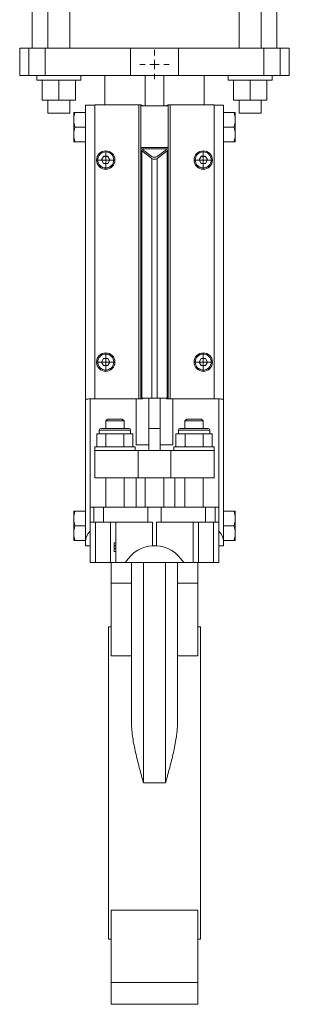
# Model space of a CAD drawing. Header units: millimetres. Extents: x -196 to 447, y 30 to 1574.
# Tile 3 of 4: x 249 to 395, y 331 to 867. Entities that reach past the tile are written whole.
import ezdxf

# ---------------------------------------------------------------- set-up
doc = ezdxf.new("R2010")
doc.units = ezdxf.units.MM

# ---------------------------------------------------------------- blocks, each defined once
blk = doc.blocks.new('SW_CENTERMARKSYMBOL_11')
at = {"color": 0, "linetype": 'Continuous', "lineweight": 0}
for p, q in [((-2.5, 0), (-5, 0)), ((0, 0), (-2.5, 0)), ((0, 2.5), (0, 5)), ((0, 0), (0, 2.5)), ((0, 0), (0, -2.5)), ((0, 0), (2.5, 0)), ((2.5, 0), (5, 0)), ((0, -2.5), (0, -5))]:
    blk.add_line(p, q, dxfattribs=at)
blk = doc.blocks.new('SW_CENTERMARKSYMBOL_12')
at = {"color": 0, "linetype": 'Continuous', "lineweight": 0}
for p, q in [((-2.5, 0), (-5, 0)), ((0, 0), (-2.5, 0)), ((0, 2.5), (0, 5)), ((0, 0), (0, 2.5)), ((0, 0), (0, -2.5)), ((0, 0), (2.5, 0)), ((2.5, 0), (5, 0)), ((0, -2.5), (0, -5))]:
    blk.add_line(p, q, dxfattribs=at)
blk = doc.blocks.new('SW_CENTERMARKSYMBOL_13')
at = {"color": 0, "linetype": 'Continuous', "lineweight": 0}
for p, q in [((-2.5, 0), (-5, 0)), ((0, 0), (-2.5, 0)), ((0, 2.5), (0, 5)), ((0, 0), (0, 2.5)), ((0, 0), (0, -2.5)), ((0, 0), (2.5, 0)), ((2.5, 0), (5, 0)), ((0, -2.5), (0, -5))]:
    blk.add_line(p, q, dxfattribs=at)
blk = doc.blocks.new('SW_CENTERMARKSYMBOL_14')
at = {"color": 0, "linetype": 'Continuous', "lineweight": 0}
for p, q in [((-2.5, 0), (-5, 0)), ((0, 0), (-2.5, 0)), ((0, 2.5), (0, 5)), ((0, 0), (0, 2.5)), ((0, 0), (0, -2.5)), ((0, 0), (2.5, 0)), ((2.5, 0), (5, 0)), ((0, -2.5), (0, -5))]:
    blk.add_line(p, q, dxfattribs=at)
blk = doc.blocks.new('SW_CENTERMARKSYMBOL_15')
at = {"color": 0, "linetype": 'Continuous', "lineweight": 0}
for p, q in [((0, 5), (0, 8)), ((-5, 0), (-8, 0)), ((0, 0), (-2.5, 0)), ((0, 0), (0, 2.5)), ((0, 0), (0, -2.5)), ((0, 0), (2.5, 0)), ((5, 0), (8, 0)), ((0, -5), (0, -8))]:
    blk.add_line(p, q, dxfattribs=at)

msp = doc.modelspace()

# ---------------------------------------------------------------- linework, layer by layer
at = {"color": 7, "linetype": 'Continuous', "lineweight": 15}
for p, q in [((255.66, 1037.01), (255.66, 852.01)), ((264.16, 1037.01), (264.16, 852.01)), ((276.16, 852.01), (276.16, 1037.01)), ((368.16, 1037.01), (368.16, 852.01)), ((380.16, 852.01), (380.16, 1037.01)), ((388.66, 852.01), (388.66, 1037.01)), ((248.91, 852.01), (248.91, 837.01)), ((248.91, 852.01), (253.81, 852.01)), ((253.81, 852.01), (253.81, 837.01)), ((253.81, 852.01), (262.7, 852.01)), ((262.7, 852.01), (262.7, 837.01)), ((262.7, 852.01), (309.16, 852.01)), ((309.16, 852.01), (309.16, 837.01)), ((309.16, 852.01), (335.16, 852.01)), ((335.16, 852.01), (335.16, 837.01)), ((335.16, 852.01), (381.61, 852.01)), ((381.61, 852.01), (381.61, 837.01)), ((381.61, 852.01), (390.51, 852.01)), ((390.51, 852.01), (390.51, 837.01)), ((390.51, 852.01), (395.41, 852.01)), ((395.41, 852.01), (395.41, 837.01)), ((248.91, 837.01), (253.81, 837.01)), ((253.81, 837.01), (262.7, 837.01)), ((258.16, 837.01), (258.16, 834.51)), ((262.7, 837.01), (309.16, 837.01)), ((282.16, 834.51), (282.16, 837.01)), ((295.16, 837.01), (295.16, 821.02)), ((309.16, 837.01), (335.16, 837.01)), ((317.16, 837.01), (317.16, 820.54)), ((327.16, 837.01), (327.16, 820.54)), ((335.16, 837.01), (381.61, 837.01)), ((349.16, 821.02), (349.16, 837.01)), ((362.16, 837.01), (362.16, 834.51)), ((381.61, 837.01), (390.51, 837.01)), ((386.16, 834.51), (386.16, 837.01)), ((390.51, 837.01), (395.41, 837.01)), ((282.16, 834.51), (258.16, 834.51)), ((261.16, 823.71), (261.16, 834.51)), ((270.16, 823.71), (270.16, 834.51)), ((279.16, 823.71), (279.16, 834.51)), ((386.16, 834.51), (362.16, 834.51)), ((365.16, 823.71), (365.16, 834.51)), ((374.16, 823.71), (374.16, 834.51)), ((383.16, 823.71), (383.16, 834.51)), ((270.16, 823.71), (261.16, 823.71)), ((264.16, 823.71), (264.16, 816.51)), ((279.16, 823.71), (270.16, 823.71)), ((276.16, 816.51), (276.16, 823.71)), ((284.66, 809.17), (284.66, 821.01)), ((284.66, 821.01), (289.66, 821.01)), ((289.66, 661.04), (289.66, 821.02)), ((313.66, 821.02), (289.66, 821.02)), ((313.66, 661.04), (313.66, 821.02)), ((314.66, 820.54), (314.66, 821.04)), ((315.34, 821.01), (314.66, 821.01)), ((314.66, 820.54), (329.66, 820.54)), ((314.66, 797.93), (314.66, 820.54)), ((329.66, 821.01), (328.97, 821.01)), ((329.66, 820.54), (329.66, 821.04)), ((329.66, 820.54), (329.66, 797.93)), ((330.66, 661.04), (330.66, 821.02)), ((354.66, 821.02), (330.66, 821.02)), ((354.66, 661.04), (354.66, 821.02)), ((354.66, 821.01), (359.66, 821.01)), ((359.66, 821.01), (359.66, 809.17)), ((374.16, 823.71), (365.16, 823.71)), ((368.16, 823.71), (368.16, 816.51)), ((383.16, 823.71), (374.16, 823.71)), ((380.16, 816.51), (380.16, 823.71)), ((276.16, 816.51), (264.16, 816.51)), ((278.26, 813.57), (278.26, 817.01)), ((278.96, 817.01), (284.66, 817.01)), ((365.36, 817.01), (359.66, 817.01)), ((366.06, 817.01), (366.06, 813.57)), ((380.16, 816.51), (368.16, 816.51)), ((278.26, 813.57), (278.26, 812.46)), ((278.26, 805.56), (278.26, 812.46)), ((366.06, 813.57), (366.06, 812.46)), ((366.06, 812.46), (366.06, 805.56)), ((278.26, 805.56), (278.26, 804.46)), ((278.26, 801.01), (278.26, 804.46)), ((278.96, 809.01), (284.66, 809.01)), ((284.66, 809.17), (284.66, 809.01)), ((284.66, 809.01), (284.66, 808.86)), ((284.66, 660.92), (284.66, 808.86)), ((359.66, 809.17), (359.66, 809.01)), ((359.66, 809.01), (359.66, 808.86)), ((365.36, 809.01), (359.66, 809.01)), ((359.66, 808.86), (359.66, 660.92)), ((366.06, 805.56), (366.06, 804.46)), ((366.06, 804.46), (366.06, 801.01)), ((278.96, 801.01), (284.66, 801.01)), ((365.36, 801.01), (359.66, 801.01)), ((329.66, 797.93), (314.66, 797.93)), ((314.66, 797.93), (314.66, 797.13)), ((314.66, 797.13), (314.66, 797.07)), ((315.66, 797.13), (314.66, 797.13)), ((314.66, 661.43), (314.66, 797.07)), ((315.24, 661.45), (315.24, 796.02)), ((320.74, 791.95), (315.24, 796.02)), ((315.66, 797.13), (315.66, 796.76)), ((328.66, 797.13), (315.66, 797.13)), ((315.66, 796.76), (320.74, 792.99)), ((323.57, 792.99), (328.66, 796.76)), ((329.07, 796.02), (323.57, 791.95)), ((328.66, 796.76), (328.66, 797.13)), ((329.66, 797.13), (328.66, 797.13)), ((329.07, 661.45), (329.07, 796.02)), ((329.66, 797.93), (329.66, 797.13)), ((329.66, 797.13), (329.66, 797.07)), ((329.66, 661.43), (329.66, 797.07)), ((290.66, 791.04), (290.66, 791.03)), ((291.3, 791.1), (291.3, 791.04)), ((293.37, 791.1), (294.51, 793.08)), ((294.51, 789.12), (293.37, 791.1)), ((293.38, 791.08), (294.51, 793.04)), ((294.51, 793.08), (296.8, 793.08)), ((294.51, 793.04), (294.51, 793.08)), ((294.51, 793.04), (296.8, 793.04)), ((296.8, 789.12), (294.51, 789.12)), ((296.8, 793.08), (297.95, 791.1)), ((296.8, 793.04), (296.8, 793.08)), ((296.8, 793.04), (297.94, 791.08)), ((297.95, 791.1), (296.8, 789.12)), ((300.02, 791.04), (300.02, 791.1)), ((300.66, 791.03), (300.66, 791.04)), ((320.74, 661.52), (320.74, 791.95)), ((323.57, 661.52), (323.57, 791.95)), ((343.66, 791.04), (343.66, 791.03)), ((344.3, 791.1), (344.3, 791.04)), ((346.37, 791.1), (347.51, 793.08)), ((347.51, 789.12), (346.37, 791.1)), ((346.38, 791.08), (347.51, 793.04)), ((347.51, 793.08), (349.8, 793.08)), ((347.51, 793.04), (347.51, 793.08)), ((347.51, 793.04), (349.8, 793.04)), ((349.8, 789.12), (347.51, 789.12)), ((349.8, 793.08), (350.95, 791.1)), ((349.8, 793.04), (349.8, 793.08)), ((349.8, 793.04), (350.94, 791.08)), ((350.95, 791.1), (349.8, 789.12)), ((353.02, 791.04), (353.02, 791.1)), ((353.66, 791.03), (353.66, 791.04)), ((290.66, 681.05), (290.66, 681.03)), ((291.3, 681.11), (291.3, 681.05)), ((293.37, 681.11), (294.51, 683.09)), ((294.51, 679.13), (293.37, 681.11)), ((293.38, 681.09), (294.51, 683.05)), ((294.51, 683.09), (296.8, 683.09)), ((294.51, 683.05), (294.51, 683.09)), ((294.51, 683.05), (296.8, 683.05)), ((296.8, 683.09), (297.95, 681.11)), ((296.8, 683.05), (296.8, 683.09)), ((296.8, 683.05), (297.94, 681.09)), ((297.95, 681.11), (296.8, 679.13)), ((300.02, 681.05), (300.02, 681.11)), ((300.66, 681.03), (300.66, 681.05)), ((343.66, 681.05), (343.66, 681.03)), ((344.3, 681.11), (344.3, 681.05)), ((346.37, 681.11), (347.51, 683.09)), ((347.51, 679.13), (346.37, 681.11)), ((346.38, 681.09), (347.51, 683.05)), ((347.51, 683.09), (349.8, 683.09)), ((347.51, 683.05), (347.51, 683.09)), ((347.51, 683.05), (349.8, 683.05)), ((349.8, 683.09), (350.95, 681.11)), ((349.8, 683.05), (349.8, 683.09)), ((349.8, 683.05), (350.94, 681.09)), ((350.95, 681.11), (349.8, 679.13)), ((353.02, 681.05), (353.02, 681.11)), ((353.66, 681.03), (353.66, 681.05)), ((296.8, 679.13), (294.51, 679.13)), ((349.8, 679.13), (347.51, 679.13)), ((284.66, 583.48), (284.66, 660.92)), ((287.16, 660.99), (287.16, 661.01)), ((292.16, 661.01), (287.16, 661.01)), ((287.16, 660.99), (287.16, 602.01)), ((289.66, 661.04), (289.66, 661.02)), ((313.66, 661.04), (289.66, 661.04)), ((289.66, 661.02), (292.16, 661.02)), ((292.16, 661.02), (301.16, 661.02)), ((292.16, 661.02), (292.16, 661.01)), ((301.16, 661.01), (292.16, 661.01)), ((301.16, 661.02), (314.66, 661.02)), ((301.16, 661.01), (301.16, 661.02)), ((312.16, 661.02), (312.16, 636.01)), ((314.66, 661.43), (314.66, 661.05)), ((320.74, 661.52), (315.24, 661.45)), ((315.66, 661.44), (320.74, 661.5)), ((315.66, 661.04), (315.66, 661.44)), ((319.16, 645.01), (319.16, 661.48)), ((329.07, 661.45), (323.57, 661.52)), ((323.57, 661.5), (328.66, 661.44)), ((325.16, 661.48), (325.16, 645.01)), ((328.66, 661.44), (328.66, 661.04)), ((329.66, 661.05), (329.66, 661.43)), ((329.66, 661.02), (343.16, 661.02)), ((354.66, 661.04), (330.66, 661.04)), ((332.16, 636.01), (332.16, 661.02)), ((343.16, 661.02), (352.16, 661.02)), ((343.16, 661.01), (343.16, 661.02)), ((343.16, 661.01), (352.16, 661.01)), ((352.16, 661.02), (354.66, 661.02)), ((352.16, 661.01), (352.16, 661.02)), ((357.16, 661.01), (352.16, 661.01)), ((354.66, 661.02), (354.66, 661.04)), ((357.16, 660.99), (357.16, 661.01)), ((357.16, 602.01), (357.16, 660.99)), ((359.66, 660.92), (359.66, 583.48)), ((296.66, 650.01), (295.66, 649.01)), ((295.66, 649.01), (295.66, 645.01)), ((305.66, 649.01), (295.66, 649.01)), ((296.66, 650.01), (304.66, 650.01)), ((305.66, 649.01), (304.66, 650.01)), ((305.66, 645.01), (305.66, 649.01)), ((339.66, 650.01), (338.66, 649.01)), ((338.66, 649.01), (338.66, 645.01)), ((348.66, 649.01), (338.66, 649.01)), ((339.66, 650.01), (347.66, 650.01)), ((348.66, 649.01), (347.66, 650.01)), ((348.66, 645.01), (348.66, 649.01)), ((292.16, 644.01), (292.16, 642.01)), ((293.16, 645.01), (308.16, 645.01)), ((309.16, 642.01), (309.16, 644.01)), ((325.16, 645.01), (319.16, 645.01)), ((319.16, 633.01), (319.16, 645.01)), ((325.16, 633.01), (325.16, 645.01)), ((335.16, 644.01), (335.16, 642.01)), ((336.16, 645.01), (351.16, 645.01)), ((352.16, 642.01), (352.16, 644.01)), ((290.84, 642.01), (290.84, 635.01)), ((293.3, 642.01), (290.84, 642.01)), ((295.75, 642.01), (293.3, 642.01)), ((295.75, 642.01), (295.75, 635.01)), ((300.66, 642.01), (295.75, 642.01)), ((305.56, 642.01), (300.66, 642.01)), ((305.56, 642.01), (305.56, 635.01)), ((308.02, 642.01), (305.56, 642.01)), ((310.47, 642.01), (308.02, 642.01)), ((310.47, 642.01), (310.47, 635.01)), ((333.84, 642.01), (333.84, 635.01)), ((333.84, 642.01), (336.3, 642.01)), ((336.3, 642.01), (338.75, 642.01)), ((338.75, 642.01), (338.75, 635.01)), ((338.75, 642.01), (343.66, 642.01)), ((343.66, 642.01), (348.56, 642.01)), ((348.56, 642.01), (348.56, 635.01)), ((348.56, 642.01), (351.02, 642.01)), ((351.02, 642.01), (353.47, 642.01)), ((353.47, 642.01), (353.47, 635.01)), ((289.66, 635.01), (289.66, 633.01)), ((311.66, 635.01), (289.66, 635.01)), ((289.66, 633.01), (289.66, 618.01)), ((289.66, 633.01), (313.2, 633.01)), ((311.66, 633.01), (311.66, 635.01)), ((312.16, 636.01), (319.16, 636.01)), ((313.2, 633.01), (313.2, 618.01)), ((313.2, 633.01), (331.12, 633.01)), ((325.16, 636.01), (332.16, 636.01)), ((331.12, 633.01), (331.12, 618.01)), ((331.12, 633.01), (354.66, 633.01)), ((332.66, 635.01), (332.66, 633.01)), ((332.66, 635.01), (354.66, 635.01)), ((354.66, 633.01), (354.66, 635.01)), ((354.66, 633.01), (354.66, 618.01)), ((289.66, 618.01), (313.2, 618.01)), ((295.66, 618.01), (295.66, 602.01)), ((305.66, 602.01), (305.66, 618.01)), ((312.16, 618.01), (312.16, 602.01)), ((313.2, 618.01), (331.12, 618.01)), ((317.16, 618.01), (317.16, 602.01)), ((327.16, 618.01), (327.16, 602.01)), ((331.12, 618.01), (354.66, 618.01)), ((333.16, 618.01), (333.16, 602.01)), ((338.66, 618.01), (338.66, 602.01)), ((348.66, 602.01), (348.66, 618.01)), ((287.16, 594.01), (287.16, 602.01)), ((287.16, 602.01), (289.14, 602.01)), ((289.14, 594.01), (289.14, 602.01)), ((289.14, 602.01), (294.51, 602.01)), ((294.51, 594.01), (294.51, 602.01)), ((294.51, 602.01), (318.53, 602.01)), ((318.53, 594.01), (318.53, 602.01)), ((318.53, 602.01), (325.78, 602.01)), ((325.78, 594.01), (325.78, 602.01)), ((325.78, 602.01), (349.81, 602.01)), ((349.81, 594.01), (349.81, 602.01)), ((349.81, 602.01), (355.18, 602.01)), ((355.18, 594.01), (355.18, 602.01)), ((355.18, 602.01), (357.16, 602.01)), ((357.16, 594.01), (357.16, 602.01)), ((278.26, 596.57), (278.26, 600.01)), ((278.26, 596.57), (278.26, 595.46)), ((278.26, 588.56), (278.26, 595.46)), ((278.96, 600.01), (284.66, 600.01)), ((365.36, 600.01), (359.66, 600.01)), ((366.06, 600.01), (366.06, 596.57)), ((366.06, 596.57), (366.06, 595.46)), ((366.06, 595.46), (366.06, 588.56)), ((278.96, 592.01), (284.66, 592.01)), ((287.16, 594.01), (289.14, 594.01)), ((287.16, 594.01), (287.16, 589)), ((289.14, 594.01), (294.51, 594.01)), ((290.16, 572.01), (290.16, 594.01)), ((294.51, 594.01), (318.53, 594.01)), ((298.16, 572.01), (298.16, 594.01)), ((301.16, 572.01), (301.16, 594.01)), ((318.53, 594.01), (321.16, 594.01)), ((321.16, 581.01), (321.16, 594.01)), ((323.16, 594.01), (325.78, 594.01)), ((323.16, 581.01), (323.16, 594.01)), ((325.78, 594.01), (349.81, 594.01)), ((343.16, 572.01), (343.16, 594.01)), ((346.16, 572.01), (346.16, 594.01)), ((349.81, 594.01), (355.18, 594.01)), ((354.16, 572.01), (354.16, 594.01)), ((355.18, 594.01), (357.16, 594.01)), ((357.16, 589), (357.16, 594.01)), ((365.36, 592.01), (359.66, 592.01)), ((278.26, 588.56), (278.26, 587.46)), ((278.26, 584.01), (278.26, 587.46)), ((287.16, 581.01), (287.16, 589)), ((357.16, 581.01), (357.16, 589)), ((366.06, 588.56), (366.06, 587.46)), ((366.06, 587.46), (366.06, 584.01)), ((278.96, 584.01), (284.66, 584.01)), ((284.66, 581.01), (284.66, 583.48)), ((287.16, 581.01), (284.66, 581.01)), ((287.16, 572.01), (287.16, 581.01)), ((300.16, 582.71), (300.16, 581.3)), ((300.16, 582.71), (301.16, 582.71)), ((300.16, 581.3), (301.16, 581.3)), ((300.16, 581.3), (300.16, 581.01)), ((300.16, 581.01), (301.16, 581.01)), ((300.16, 579.51), (301.16, 579.51)), ((321.16, 581.01), (323.16, 581.01)), ((357.16, 581.01), (359.66, 581.01)), ((357.16, 572.01), (357.16, 581.01)), ((365.36, 584.01), (359.66, 584.01)), ((359.66, 581.01), (359.66, 583.48)), ((300.16, 577.89), (301.16, 577.89)), ((290.16, 572.01), (287.16, 572.01)), ((298.16, 572.01), (290.16, 572.01)), ((301.16, 572.01), (298.16, 572.01)), ((298.66, 572.01), (298.66, 560.67)), ((306.28, 572.01), (301.16, 572.01)), ((306.28, 572.01), (338.03, 572.01)), ((309.66, 484.61), (309.66, 572.01)), ((316.16, 452.01), (316.16, 572.01)), ((328.16, 452.01), (328.16, 572.01)), ((334.66, 484.61), (334.66, 572.01)), ((343.16, 572.01), (338.03, 572.01)), ((346.16, 572.01), (343.16, 572.01)), ((345.66, 572.01), (345.66, 560.67)), ((354.16, 572.01), (346.16, 572.01)), ((357.16, 572.01), (354.16, 572.01)), ((309.66, 560.67), (298.66, 560.67)), ((298.66, 560.67), (298.66, 521.22)), ((345.66, 560.67), (334.66, 560.67)), ((345.66, 560.67), (345.66, 521.22)), ((298.66, 537.01), (297.16, 537.01)), ((297.16, 452.01), (297.16, 537.01)), ((347.16, 537.01), (345.66, 537.01)), ((347.16, 452.01), (347.16, 537.01)), ((309.66, 521.22), (298.66, 521.22)), ((345.66, 521.22), (334.66, 521.22)), ((297.16, 367.01), (297.16, 452.01)), ((328.16, 452.01), (316.16, 452.01)), ((347.16, 367.01), (347.16, 452.01)), ((345.66, 382.8), (298.66, 382.8)), ((298.66, 343.35), (298.66, 382.8)), ((345.66, 343.35), (345.66, 382.8)), ((297.16, 367.01), (298.66, 367.01)), ((345.66, 367.01), (347.16, 367.01)), ((345.66, 343.35), (298.66, 343.35)), ((298.66, 331.49), (298.66, 343.35)), ((345.66, 331.49), (345.66, 343.35)), ((345.66, 331.49), (298.66, 331.49))]:
    msp.add_line(p, q, dxfattribs=at)
at = {"color": 8, "linetype": 'Continuous', "lineweight": 15}
for p, q in [((309.16, 644.01), (292.16, 644.01)), ((352.16, 644.01), (335.16, 644.01))]:
    msp.add_line(p, q, dxfattribs=at)
at = {"color": 7, "linetype": 'Continuous', "lineweight": 15}
for centre, radius in [((295.66, 791.04), 5), ((295.66, 791.1), 4.36), ((348.66, 791.04), 5), ((348.66, 791.1), 4.36), ((295.66, 681.05), 5), ((348.66, 681.05), 5), ((295.66, 681.11), 4.36), ((348.66, 681.11), 4.36)]:
    msp.add_circle(centre, radius, dxfattribs=at)
for centre, radius, start, end in [((313.91, 841.08), 20.06, 269.287, 272.1439), ((330.41, 841.08), 20.06, 267.8561, 270.713), ((295.66, 791.03), 5, 180.0033, 359.9967), ((295.66, 791.04), 4.36, 180.0034, 359.9966), ((348.66, 791.03), 5, 180.0033, 359.9967), ((348.66, 791.04), 4.36, 180.0034, 359.9966), ((295.66, 681.03), 5, 180.0031, 359.9969), ((295.66, 681.05), 4.36, 180.0036, 359.9964), ((348.66, 681.03), 5, 180.0031, 359.9969), ((348.66, 681.05), 4.36, 180.0036, 359.9964), ((286.78, 629.56), 31.43, 89.3208, 93.8811), ((313.91, 681.05), 20.02, 269.285, 272.1476), ((315.16, 654.52), 6.93, 89.3047, 94.1514), ((314.91, 681.04), 20.02, 269.285, 272.1476), ((322.16, 528.81), 132.71, 89.3894, 90.6106), ((322.16, 528.79), 132.71, 89.3894, 90.6106), ((329.41, 681.04), 20.02, 267.8524, 270.715), ((329.16, 654.52), 6.93, 85.8486, 90.6953), ((330.41, 681.05), 20.02, 267.8524, 270.715), ((357.53, 629.56), 31.43, 86.1189, 90.6792), ((293.16, 644.01), 1, 90, 180), ((308.16, 644.01), 1, 0, 90), ((336.16, 644.01), 1, 90, 180), ((351.16, 644.01), 1, 0, 90)]:
    msp.add_arc(centre, radius, start, end, dxfattribs=at)
for centre, major_axis, ratio, start_param, end_param in [((314.66, 820.47), (1, 0), 0.740996, 0, 0.816376), ((329.66, 820.47), (1, 0), 0.740996, 2.325217, 3.141593), ((316.66, 797.07), (2, 0), 0.740996, 3.141593, 3.926991), ((327.66, 797.07), (2, 0), 0.740996, 5.497787, 6.283185), ((322.16, 794.04), (2, 0), 0.740996, 3.926991, 5.497787), ((322.16, 792.99), (2, 0), 0.740996, 3.926991, 5.497787), ((292.16, 583.48), (7.5, 0), 0.987731, 2.300524, 3.141593), ((352.16, 583.48), (7.5, 0), 0.987731, 0, 0.841069), ((321.16, 553.87), (0, 27.14), 0.736842, 0, 0.838712), ((323.16, 553.87), (0, 27.14), 0.736842, 5.444473, 6.283185)]:
    msp.add_ellipse(centre, major_axis=major_axis, ratio=ratio, start_param=start_param, end_param=end_param, dxfattribs=at)
for points, knots in [([(278.96, 817.01), (278.77, 816.46), (278.61, 815.89), (278.37, 814.74), (278.29, 814.15), (278.26, 813.57)], [0, 0, 0, 0, 0.5, 0.5, 1, 1, 1, 1]), ([(365.36, 817.01), (365.54, 816.46), (365.7, 815.89), (365.94, 814.74), (366.03, 814.15), (366.06, 813.57)], [0, 0, 0, 0, 0.5, 0.5, 1, 1, 1, 1]), ([(365.36, 817.01), (365.54, 817.01), (365.7, 817.01), (365.94, 817.01), (366.03, 817.01), (366.06, 817.01)], [0, 0, 0, 0, 0.5, 0.5, 1, 1, 1, 1]), ([(278.96, 809.01), (278.77, 808.45), (278.61, 807.89), (278.37, 806.74), (278.29, 806.15), (278.26, 805.56)], [0, 0, 0, 0, 0.5, 0.5, 1, 1, 1, 1]), ([(365.36, 809.01), (365.54, 808.45), (365.7, 807.89), (365.94, 806.74), (366.03, 806.15), (366.06, 805.56)], [0, 0, 0, 0, 0.5, 0.5, 1, 1, 1, 1]), ([(278.96, 801.01), (278.77, 801.01), (278.61, 801.01), (278.37, 801.01), (278.29, 801.01), (278.26, 801.01)], [0, 0, 0, 0, 0.5, 0.5, 1, 1, 1, 1]), ([(365.36, 801.01), (365.54, 801.01), (365.7, 801.01), (365.94, 801.01), (366.03, 801.01), (366.06, 801.01)], [0, 0, 0, 0, 0.5, 0.5, 1, 1, 1, 1]), ([(278.96, 600.01), (278.77, 599.46), (278.61, 598.89), (278.37, 597.74), (278.29, 597.15), (278.26, 596.57)], [0, 0, 0, 0, 0.5, 0.5, 1, 1, 1, 1]), ([(365.36, 600.01), (365.54, 599.46), (365.7, 598.89), (365.94, 597.74), (366.03, 597.15), (366.06, 596.57)], [0, 0, 0, 0, 0.5, 0.5, 1, 1, 1, 1]), ([(365.36, 600.01), (365.54, 600.01), (365.7, 600.01), (365.94, 600.01), (366.03, 600.01), (366.06, 600.01)], [0, 0, 0, 0, 0.5, 0.5, 1, 1, 1, 1]), ([(278.96, 592.01), (278.77, 591.45), (278.61, 590.89), (278.37, 589.74), (278.29, 589.15), (278.26, 588.56)], [0, 0, 0, 0, 0.5, 0.5, 1, 1, 1, 1]), ([(365.36, 592.01), (365.54, 591.45), (365.7, 590.89), (365.94, 589.74), (366.03, 589.15), (366.06, 588.56)], [0, 0, 0, 0, 0.5, 0.5, 1, 1, 1, 1]), ([(278.96, 584.01), (278.77, 584.01), (278.61, 584.01), (278.37, 584.01), (278.29, 584.01), (278.26, 584.01)], [0, 0, 0, 0, 0.5, 0.5, 1, 1, 1, 1]), ([(300.16, 581.01), (300.16, 581.01), (300.16, 581.01), (300.16, 580.98), (300.16, 580.95), (300.16, 580.91), (300.16, 580.85), (300.16, 580.77), (300.16, 580.69), (300.16, 580.59), (300.16, 580.48), (300.16, 580.36), (300.16, 580.24), (300.16, 580.11), (300.16, 579.97), (300.16, 579.82), (300.16, 579.67), (300.16, 579.56), (300.16, 579.51)], [0, 0, 0, 0, 0.065808, 0.129394, 0.190894, 0.251281, 0.310815, 0.370371, 0.430768, 0.492881, 0.555104, 0.616067, 0.677256, 0.73826, 0.800762, 0.864778, 0.931045, 1, 1, 1, 1]), ([(300.16, 579.51), (300.16, 579.47), (300.16, 579.4), (300.16, 579.29), (300.16, 579.18), (300.16, 579.07), (300.16, 578.97), (300.16, 578.87), (300.16, 578.77), (300.16, 578.68), (300.16, 578.58), (300.16, 578.5), (300.16, 578.42), (300.16, 578.34), (300.16, 578.27), (300.16, 578.21), (300.16, 578.15), (300.16, 578.09), (300.16, 578.05), (300.16, 578.01), (300.16, 577.97), (300.16, 577.94), (300.16, 577.92), (300.16, 577.9), (300.16, 577.89), (300.16, 577.89), (300.16, 577.89)], [0, 0, 0, 0, 0.044014, 0.087434, 0.130118, 0.172554, 0.214555, 0.256298, 0.298438, 0.340849, 0.382715, 0.423924, 0.464246, 0.504074, 0.543862, 0.583567, 0.623094, 0.663229, 0.703551, 0.743938, 0.784541, 0.82575, 0.867757, 0.910745, 0.954914, 1, 1, 1, 1]), ([(365.36, 584.01), (365.54, 584.01), (365.7, 584.01), (365.94, 584.01), (366.03, 584.01), (366.06, 584.01)], [0, 0, 0, 0, 0.5, 0.5, 1, 1, 1, 1]), ([(316.16, 452.01), (315.97, 452.7), (315.78, 453.39), (315.4, 454.76), (315.21, 455.45), (314.64, 457.51), (314.27, 458.88), (313.55, 461.63), (313.19, 463), (312.51, 465.74), (312.18, 467.11), (311.26, 471.2), (310.72, 473.9), (310.12, 477.93), (309.96, 479.27), (309.73, 481.95), (309.66, 483.29), (309.66, 484.61)], [0, 0, 0, 0, 0.0625, 0.0625, 0.125, 0.125, 0.25, 0.25, 0.375, 0.375, 0.5, 0.5, 0.75, 0.75, 0.875, 0.875, 1, 1, 1, 1]), ([(334.66, 484.61), (334.66, 483.29), (334.59, 481.96), (334.41, 479.95), (334.34, 479.28), (334.18, 477.93), (334.09, 477.24), (333.58, 473.84), (333.04, 471.13), (331.81, 465.7), (331.12, 462.98), (330.04, 458.88), (329.67, 457.51), (329.11, 455.45), (328.92, 454.77), (328.63, 453.73), (328.54, 453.39), (328.35, 452.7), (328.25, 452.35), (328.16, 452.01)], [0, 0, 0, 0, 0.125, 0.125, 0.1875, 0.1875, 0.25, 0.25, 0.5, 0.5, 0.75, 0.75, 0.875, 0.875, 0.9375, 0.9375, 0.96875, 0.96875, 1, 1, 1, 1])]:
    msp.add_open_spline(points, degree=3, knots=knots, dxfattribs=at)
for points in [[(278.96, 817.01), (278.58, 817.01), (278.32, 817.01), (278.26, 817.01)], [(278.26, 812.46), (278.32, 811.28), (278.58, 810.14), (278.96, 809.01)], [(366.06, 812.46), (365.99, 811.28), (365.73, 810.14), (365.36, 809.01)], [(278.26, 804.46), (278.32, 803.28), (278.58, 802.14), (278.96, 801.01)], [(366.06, 804.46), (365.99, 803.28), (365.73, 802.14), (365.36, 801.01)], [(278.96, 600.01), (278.58, 600.01), (278.32, 600.01), (278.26, 600.01)], [(278.26, 595.46), (278.32, 594.28), (278.58, 593.14), (278.96, 592.01)], [(366.06, 595.46), (365.99, 594.28), (365.73, 593.14), (365.36, 592.01)], [(278.26, 587.46), (278.32, 586.28), (278.58, 585.14), (278.96, 584.01)], [(366.06, 587.46), (365.99, 586.28), (365.73, 585.14), (365.36, 584.01)]]:
    msp.add_open_spline(points, degree=3, dxfattribs=at)

# ---------------------------------------------------------------- block references
at = {"color": 7, "linetype": 'Continuous', "lineweight": 0}
for name, p in [('SW_CENTERMARKSYMBOL_15', (322.16, 843.01)), ('SW_CENTERMARKSYMBOL_13', (295.66, 791.01)), ('SW_CENTERMARKSYMBOL_11', (348.66, 791.01)), ('SW_CENTERMARKSYMBOL_14', (295.66, 681.01)), ('SW_CENTERMARKSYMBOL_12', (348.66, 681.01))]:
    msp.add_blockref(name, p, dxfattribs=at)

doc.saveas('drawing.dxf')
